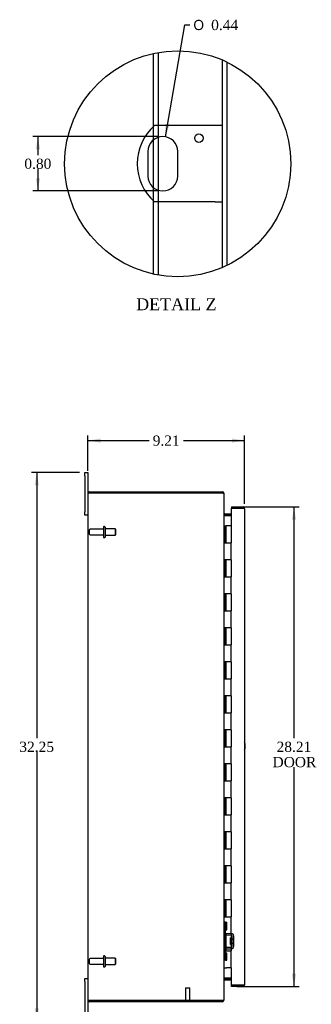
# Model space of a CAD drawing. Header units: inches. Extents: x 9 to 147, y 2 to 98.
# Tile 2 of 8: x 9 to 26, y 32 to 89. Entities that reach past the tile are written whole.
import ezdxf
from ezdxf.enums import TextEntityAlignment as Align

# ---------------------------------------------------------------- set-up
doc = ezdxf.new("R2010")
doc.units = ezdxf.units.IN
doc.header["$MEASUREMENT"] = 0
doc.layers.get('0').update_dxf_attribs({"linetype": 'CONTINUOUS'})
for name, color, linetype in [('COM40153-1', 7, 'CONTINUOUS'), ('COM42780', 7, 'CONTINUOUS'), ('COM48442', 7, 'CONTINUOUS'), ('COM71780-16', 7, 'CONTINUOUS'), ('DEFAULT', 7, 'CONTINUOUS'), ('FET07710', 7, 'CONTINUOUS'), ('HNG10620-26B', 7, 'CONTINUOUS'), ('HNG10620-26C', 7, 'CONTINUOUS'), ('STD21878', 7, 'CONTINUOUS'), ('STD26094', 7, 'CONTINUOUS')]:
    doc.layers.add(name, color=color, linetype=linetype)
doc.styles.add('SEACAD_SOLID_EDGE_ANSI1_SY', font='txt')
doc.styles.add('SEACAD_TIMES_NEW_ROMAN', font='times.ttf')

# ---------------------------------------------------------------- blocks, each defined once
blk = doc.blocks.new('GDIMGGROUP5')
at = {"layer": 'DEFAULT', "linetype": 'Continuous'}
for points in [[(13.765, 64.833), (13.015, 64.708), (13.765, 64.583)], [(21.475, 64.833), (21.475, 64.583), (22.225, 64.708)]]:
    blk.add_hatch(color=136, dxfattribs=at).paths.add_polyline_path(points)
at = {"layer": 'DEFAULT', "color": 136, "linetype": 'Continuous'}
for p, q in [((13.015, 62.937), (13.015, 65.008)), ((22.225, 60.994), (22.225, 65.008)), ((13.015, 64.708), (16.614, 64.708)), ((18.626, 64.708), (22.225, 64.708))]:
    blk.add_line(p, q, dxfattribs=at)
at = {"layer": 'DEFAULT', "color": 136, "linetype": 'Continuous', "style": 'SEACAD_TIMES_NEW_ROMAN'}
blk.add_text('9.21', height=0.6, dxfattribs=at).set_placement((16.824, 65.008), align=Align.TOP_LEFT)
blk = doc.blocks.new('GDIMGGROUP6')
at = {"layer": 'DEFAULT', "linetype": 'Continuous'}
for points in [[(9.885, 62.074), (10.135, 62.074), (10.01, 62.824)], [(9.885, 31.324), (10.01, 30.574), (10.135, 31.324)]]:
    blk.add_hatch(color=136, dxfattribs=at).paths.add_polyline_path(points)
at = {"layer": 'DEFAULT', "color": 136, "linetype": 'Continuous'}
for p, q in [((12.528, 62.824), (9.71, 62.824)), ((10.01, 62.824), (10.01, 47.209)), ((10.01, 46.399), (10.01, 30.574)), ((12.528, 30.574), (9.71, 30.574))]:
    blk.add_line(p, q, dxfattribs=at)
at = {"layer": 'DEFAULT', "color": 136, "linetype": 'Continuous', "style": 'SEACAD_TIMES_NEW_ROMAN'}
blk.add_text('32.25', height=0.6, dxfattribs=at).set_placement((8.986, 46.999), align=Align.TOP_LEFT)
blk = doc.blocks.new('GDIMGGROUP21')
at = {"layer": 'DEFAULT', "linetype": 'Continuous'}
for points in [[(25.251, 60.052), (25.126, 60.802), (25.001, 60.052)], [(25.251, 33.347), (25.001, 33.347), (25.126, 32.597)]]:
    blk.add_hatch(color=136, dxfattribs=at).paths.add_polyline_path(points)
at = {"layer": 'DEFAULT', "color": 136, "linetype": 'Continuous'}
for p, q in [((21.758, 60.802), (25.426, 60.802)), ((25.126, 60.802), (25.126, 47.209)), ((25.126, 45.499), (25.126, 32.597)), ((21.758, 32.597), (25.426, 32.597))]:
    blk.add_line(p, q, dxfattribs=at)
at = {"layer": 'DEFAULT', "color": 136, "linetype": 'Continuous', "style": 'SEACAD_TIMES_NEW_ROMAN'}
for s, p in [('28.21', (24.103, 46.999)), ('DOOR', (23.868, 46.099))]:
    blk.add_text(s, height=0.6, dxfattribs=at).set_placement(p, align=Align.TOP_LEFT)
blk = doc.blocks.new('GDIMGGROUP27')
at = {"layer": 'DEFAULT', "linetype": 'Continuous'}
for points in [[(9.954, 81.841), (10.204, 81.841), (10.079, 82.591)], [(9.954, 80.141), (10.079, 79.391), (10.204, 80.141)]]:
    blk.add_hatch(color=136, dxfattribs=at).paths.add_polyline_path(points)
at = {"layer": 'DEFAULT', "color": 136, "linetype": 'Continuous'}
for p, q in [((17.12, 82.591), (9.779, 82.591)), ((10.079, 82.591), (10.079, 81.501)), ((10.079, 80.691), (10.079, 79.391)), ((17.12, 79.391), (9.779, 79.391))]:
    blk.add_line(p, q, dxfattribs=at)
at = {"layer": 'DEFAULT', "color": 136, "linetype": 'Continuous', "style": 'SEACAD_TIMES_NEW_ROMAN'}
blk.add_text('0.80', height=0.6, dxfattribs=at).set_placement((9.283, 81.291), align=Align.TOP_LEFT)
blk = doc.blocks.new('GDIMGGROUP28')
at = {"layer": 'DEFAULT', "linetype": 'Continuous'}
blk.add_hatch(color=136, dxfattribs=at).paths.add_polyline_path([(17.573, 83.339), (17.569, 82.578), (17.82, 83.296)])
at = {"layer": 'DEFAULT', "color": 136, "linetype": 'Continuous'}
for p, q in [((17.569, 82.578), (18.705, 89.152)), ((18.705, 89.152), (19.005, 89.152))]:
    blk.add_line(p, q, dxfattribs=at)
for s, style, p in [('O', 'SEACAD_SOLID_EDGE_ANSI1_SY', (19.215, 89.452)), ('0.44', 'SEACAD_TIMES_NEW_ROMAN', (20.259, 89.452))]:
    blk.add_text(s, height=0.6, dxfattribs=dict(at, style=style)).set_placement(p, align=Align.TOP_LEFT)

msp = doc.modelspace()

# ---------------------------------------------------------------- linework, layer by layer
at = {"color": 7}
msp.add_circle((18.294, 80.991), 6.644, dxfattribs=at)
at = {"layer": 'COM40153-1', "color": 7}
for p, q in [((20.488, 83.241), (16.936, 83.241)), ((20.92, 83.241), (20.488, 83.241)), ((16.546, 81.717), (16.546, 80.265)), ((18.294, 80.265), (18.294, 81.717)), ((20.488, 78.741), (16.936, 78.741)), ((20.488, 78.741), (20.92, 78.741))]:
    msp.add_line(p, q, dxfattribs=at)
msp.add_circle((19.544, 82.493), 0.25, dxfattribs=at)
for centre, radius, start, end in [((18.92, 80.991), 3, 131.40962, 228.59038), ((17.42, 81.717), 0.874, 0, 180), ((17.42, 80.265), 0.874, 180, 0), ((21.515, 46.739), 0.75, 341.20309, 18.79691)]:
    msp.add_arc(centre, radius, start, end, dxfattribs=at)
at = {"layer": 'COM42780', "color": 7}
for p, q in [((21.015, 36.377), (21.057, 36.377)), ((21.057, 35.94), (21.015, 35.94)), ((21.107, 36.377), (21.057, 36.377)), ((21.107, 35.94), (21.057, 35.94)), ((21.107, 36.377), (21.175, 36.377)), ((21.107, 35.94), (21.107, 36.377)), ((21.107, 35.94), (21.175, 35.94)), ((21.11, 36.377), (21.11, 35.94)), ((21.11, 35.754), (21.11, 35.94)), ((21.175, 35.94), (21.175, 36.377)), ((21.445, 35.606), (21.156, 35.611)), ((21.447, 35.701), (21.157, 35.706)), ((21.397, 35.066), (21.397, 35.456)), ((21.492, 35.456), (21.397, 35.456)), ((21.587, 35.386), (21.397, 35.386)), ((21.587, 35.368), (21.397, 35.368)), ((21.501, 35.69), (21.447, 35.701)), ((21.492, 34.964), (21.492, 35.558)), ((21.587, 34.964), (21.587, 35.558)), ((21.11, 34.583), (21.11, 34.768)), ((21.156, 34.911), (21.445, 34.916)), ((21.157, 34.816), (21.447, 34.821)), ((21.397, 35.155), (21.587, 35.155)), ((21.587, 35.136), (21.397, 35.136)), ((21.397, 35.066), (21.492, 35.066)), ((21.447, 34.821), (21.501, 34.833)), ((21.015, 34.583), (21.057, 34.583)), ((21.057, 34.583), (21.107, 34.583)), ((21.107, 34.583), (21.175, 34.583)), ((21.107, 34.146), (21.107, 34.583)), ((21.109, 34.451), (21.11, 34.451)), ((21.109, 34.342), (21.109, 34.451)), ((21.109, 34.421), (21.11, 34.421)), ((21.109, 34.342), (21.11, 34.342)), ((21.109, 34.311), (21.109, 34.342)), ((21.109, 34.336), (21.11, 34.336)), ((21.109, 34.311), (21.11, 34.311)), ((21.109, 34.278), (21.109, 34.311)), ((21.109, 34.278), (21.11, 34.278)), ((21.11, 34.583), (21.11, 34.146)), ((21.175, 34.146), (21.175, 34.583)), ((21.057, 34.146), (21.015, 34.146)), ((21.107, 34.146), (21.057, 34.146)), ((21.107, 34.146), (21.175, 34.146))]:
    msp.add_line(p, q, dxfattribs=at)
for centre, radius, start, end in [((21.158, 35.754), 0.143, 180, 206.90823), ((21.158, 35.754), 0.143, 206.90823, 269), ((21.158, 35.754), 0.048, 180, 269), ((21.444, 35.558), 0.048, 0, 89), ((21.444, 35.558), 0.143, 0, 66.66652), ((21.158, 34.768), 0.143, 153.09177, 180), ((21.158, 34.768), 0.143, 91, 153.09177), ((21.158, 34.768), 0.048, 91, 180), ((21.444, 34.964), 0.048, 271, 0), ((21.444, 34.964), 0.143, 293.33348, 0)]:
    msp.add_arc(centre, radius, start, end, dxfattribs=at)
at = {"layer": 'COM48442', "color": 7}
for p, q in [((16.868, 83.18), (16.868, 87.48)), ((17.156, 83.241), (17.156, 87.536)), ((20.92, 74.888), (20.92, 87.094)), ((21.208, 75.021), (21.208, 86.962)), ((16.868, 82.395), (16.868, 83.18)), ((17.156, 82.55), (17.156, 83.241)), ((16.868, 79.588), (16.868, 82.395)), ((17.156, 79.432), (17.156, 82.55)), ((16.868, 78.803), (16.868, 79.588)), ((17.156, 78.741), (17.156, 79.432)), ((16.868, 74.502), (16.868, 78.803)), ((17.156, 74.446), (17.156, 78.741)), ((13.015, 61.591), (13.015, 31.807)), ((13.021, 61.627), (13.123, 61.627)), ((13.123, 61.627), (13.021, 61.627)), ((13.123, 61.699), (20.907, 61.699)), ((13.123, 61.627), (20.907, 61.627)), ((20.907, 61.627), (13.123, 61.627)), ((20.907, 61.627), (20.907, 61.699)), ((20.991, 61.591), (21.015, 61.591)), ((21.015, 61.567), (21.015, 61.591)), ((21.015, 31.833), (21.015, 61.565)), ((21.051, 60.396), (21.051, 60.324)), ((21.051, 60.396), (21.43, 60.396)), ((21.051, 60.324), (21.43, 60.324)), ((21.051, 60.311), (21.43, 60.311)), ((21.43, 33.088), (21.051, 33.088)), ((21.051, 33.074), (21.43, 33.074)), ((21.051, 33.002), (21.051, 33.074)), ((21.051, 33.002), (21.43, 33.002)), ((13.123, 31.771), (13.021, 31.771)), ((13.021, 31.771), (13.123, 31.771)), ((13.123, 31.771), (20.907, 31.771)), ((20.907, 31.771), (13.123, 31.771)), ((20.907, 31.699), (13.123, 31.699)), ((20.907, 31.771), (20.907, 31.699)), ((20.991, 31.807), (21.015, 31.807)), ((21.015, 31.807), (21.015, 31.831))]:
    msp.add_line(p, q, dxfattribs=at)
for centre, radius, start, end in [((13.123, 61.591), 0.108, 160.52878, 180), ((13.123, 61.591), 0.108, 90, 160.52878), ((20.907, 61.591), 0.108, 0, 90), ((20.907, 61.591), 0.036, 51.27642, 90), ((21.051, 60.432), 0.036, 180, 270), ((21.051, 60.432), 0.108, 259.60319, 270), ((21.051, 32.966), 0.108, 90, 100.39653), ((21.051, 32.966), 0.036, 90, 180), ((13.123, 31.807), 0.108, 180, 199.47122), ((13.123, 31.807), 0.108, 199.47122, 270), ((20.907, 31.807), 0.108, 270, 0), ((20.907, 31.807), 0.036, 270, 308.72358)]:
    msp.add_arc(centre, radius, start, end, dxfattribs=at)
for centre, start_param, end_param in [((13.123, 61.591), 2.801756, 3.141593), ((13.123, 31.807), 3.141593, 3.48143)]:
    msp.add_ellipse(centre, major_axis=(0.108, 0), ratio=0.997813, start_param=start_param, end_param=end_param, dxfattribs=at)
for points, knots in [([(21.015, 61.565), (21.015, 61.571), (21.012, 61.576), (21.001, 61.586), (20.993, 61.591), (20.973, 61.601), (20.961, 61.607), (20.935, 61.617), (20.921, 61.622), (20.907, 61.627)], [0, 0, 0, 0, 0.25, 0.25, 0.5, 0.5, 0.75, 0.75, 1, 1, 1, 1]), ([(21.015, 60.414), (21.015, 60.404), (21.016, 60.394), (21.018, 60.373), (21.02, 60.363), (21.023, 60.348), (21.025, 60.343), (21.028, 60.334), (21.03, 60.33), (21.035, 60.322), (21.037, 60.318), (21.042, 60.314), (21.044, 60.313), (21.047, 60.311), (21.049, 60.311), (21.051, 60.311)], [0, 0, 0, 0, 0.25, 0.25, 0.5, 0.5, 0.625, 0.625, 0.75, 0.75, 0.875, 0.875, 0.9375, 0.9375, 1, 1, 1, 1]), ([(21.051, 33.088), (21.049, 33.087), (21.047, 33.087), (21.044, 33.086), (21.042, 33.084), (21.037, 33.08), (21.035, 33.077), (21.03, 33.069), (21.028, 33.064), (21.025, 33.055), (21.023, 33.05), (21.02, 33.036), (21.018, 33.025), (21.016, 33.005), (21.015, 32.995), (21.015, 32.984)], [0, 0, 0, 0, 0.0625, 0.0625, 0.125, 0.125, 0.25, 0.25, 0.375, 0.375, 0.5, 0.5, 0.75, 0.75, 1, 1, 1, 1]), ([(20.907, 31.771), (20.921, 31.776), (20.935, 31.782), (20.961, 31.792), (20.973, 31.797), (20.993, 31.807), (21.001, 31.812), (21.012, 31.823), (21.015, 31.828), (21.015, 31.833)], [0, 0, 0, 0, 0.25, 0.25, 0.5, 0.5, 0.75, 0.75, 1, 1, 1, 1])]:
    msp.add_open_spline(points, degree=3, knots=knots, dxfattribs=at)
at = {"layer": 'COM71780-16', "color": 7}
for p, q in [((22.117, 60.73), (21.43, 60.73)), ((21.43, 60.73), (21.43, 59.699)), ((21.458, 60.802), (21.458, 60.73)), ((21.458, 60.802), (22.117, 60.802)), ((21.458, 60.73), (22.117, 60.73)), ((22.219, 60.73), (22.117, 60.73)), ((22.117, 60.73), (22.219, 60.73)), ((22.225, 60.694), (22.225, 32.705)), ((21.43, 33.699), (21.43, 32.669)), ((21.43, 32.669), (22.117, 32.669)), ((21.458, 32.597), (21.458, 32.669)), ((22.117, 32.669), (21.458, 32.669)), ((22.117, 32.597), (21.458, 32.597)), ((22.117, 32.669), (22.219, 32.669)), ((22.219, 32.669), (22.117, 32.669))]:
    msp.add_line(p, q, dxfattribs=at)
for centre, start, end in [((22.117, 60.694), 19.47122, 90), ((22.117, 60.694), 0, 19.47122), ((22.117, 32.705), 270, 340.52878), ((22.117, 32.705), 340.52878, 0)]:
    msp.add_arc(centre, 0.108, start, end, dxfattribs=at)
for centre, start_param, end_param in [((22.117, 60.694), 3.141593, 3.48143), ((22.117, 32.705), 2.801756, 3.141593)]:
    msp.add_ellipse(centre, major_axis=(-0.108, 0), ratio=0.997813, start_param=start_param, end_param=end_param, dxfattribs=at)
at = {"layer": 'FET07710', "color": 7}
for p, q in [((12.828, 62.637), (12.828, 62.824)), ((12.828, 62.824), (13.015, 62.824)), ((12.828, 62.637), (12.828, 60.512)), ((13.015, 62.824), (13.015, 62.637)), ((13.015, 62.637), (13.015, 61.591)), ((12.828, 60.324), (12.828, 60.512)), ((13.015, 60.324), (12.828, 60.324)), ((12.828, 32.887), (12.828, 33.074)), ((12.828, 33.074), (13.015, 33.074)), ((12.828, 32.887), (12.828, 30.762)), ((13.015, 31.807), (13.015, 30.762))]:
    msp.add_line(p, q, dxfattribs=at)
at = {"layer": 'HNG10620-26B', "color": 7}
for p, q in [((21.015, 59.699), (21.041, 59.699)), ((21.041, 59.699), (21.059, 59.699)), ((21.059, 59.699), (21.101, 59.699)), ((21.059, 59.699), (21.059, 58.699)), ((21.101, 59.699), (21.101, 58.699)), ((21.059, 58.699), (21.168, 58.699)), ((21.168, 58.699), (21.43, 58.699)), ((21.43, 57.699), (21.43, 58.699)), ((21.168, 57.699), (21.059, 57.699)), ((21.059, 57.699), (21.059, 56.699)), ((21.101, 57.699), (21.101, 56.699)), ((21.43, 57.699), (21.168, 57.699)), ((21.059, 56.699), (21.168, 56.699)), ((21.168, 56.699), (21.43, 56.699)), ((21.43, 55.699), (21.43, 56.699)), ((21.168, 55.699), (21.059, 55.699)), ((21.059, 55.699), (21.059, 54.699)), ((21.101, 55.699), (21.101, 54.699)), ((21.43, 55.699), (21.168, 55.699)), ((21.059, 54.699), (21.168, 54.699)), ((21.168, 54.699), (21.43, 54.699)), ((21.43, 53.699), (21.43, 54.699)), ((21.168, 53.699), (21.059, 53.699)), ((21.059, 53.699), (21.059, 52.699)), ((21.101, 53.699), (21.101, 52.699)), ((21.43, 53.699), (21.168, 53.699)), ((21.059, 52.699), (21.168, 52.699)), ((21.168, 52.699), (21.43, 52.699)), ((21.43, 51.699), (21.43, 52.699)), ((21.168, 51.699), (21.059, 51.699)), ((21.059, 51.699), (21.059, 50.699)), ((21.101, 51.699), (21.101, 50.699)), ((21.43, 51.699), (21.168, 51.699)), ((21.059, 50.699), (21.168, 50.699)), ((21.168, 50.699), (21.43, 50.699)), ((21.43, 49.699), (21.43, 50.699)), ((21.168, 49.699), (21.059, 49.699)), ((21.059, 49.699), (21.059, 48.699)), ((21.101, 49.699), (21.101, 48.699)), ((21.43, 49.699), (21.168, 49.699)), ((21.059, 48.699), (21.168, 48.699)), ((21.168, 48.699), (21.43, 48.699)), ((21.43, 47.699), (21.43, 48.699)), ((21.168, 47.699), (21.059, 47.699)), ((21.059, 47.699), (21.059, 46.699)), ((21.101, 47.699), (21.101, 46.699)), ((21.43, 47.699), (21.168, 47.699)), ((21.059, 46.699), (21.168, 46.699)), ((21.168, 46.699), (21.43, 46.699)), ((21.43, 45.699), (21.43, 46.699)), ((21.168, 45.699), (21.059, 45.699)), ((21.059, 45.699), (21.059, 44.699)), ((21.101, 45.699), (21.101, 44.699)), ((21.43, 45.699), (21.168, 45.699)), ((21.059, 44.699), (21.168, 44.699)), ((21.168, 44.699), (21.43, 44.699)), ((21.43, 43.699), (21.43, 44.699)), ((21.168, 43.699), (21.059, 43.699)), ((21.059, 43.699), (21.059, 42.699)), ((21.101, 43.699), (21.101, 42.699)), ((21.43, 43.699), (21.168, 43.699)), ((21.059, 42.699), (21.168, 42.699)), ((21.168, 42.699), (21.43, 42.699)), ((21.43, 41.699), (21.43, 42.699)), ((21.168, 41.699), (21.059, 41.699)), ((21.059, 41.699), (21.059, 40.699)), ((21.101, 41.699), (21.101, 40.699)), ((21.43, 41.699), (21.168, 41.699)), ((21.059, 40.699), (21.168, 40.699)), ((21.168, 40.699), (21.43, 40.699)), ((21.43, 39.699), (21.43, 40.699)), ((21.168, 39.699), (21.059, 39.699)), ((21.059, 39.699), (21.059, 38.699)), ((21.101, 39.699), (21.101, 38.699)), ((21.43, 39.699), (21.168, 39.699)), ((21.059, 38.699), (21.168, 38.699)), ((21.168, 38.699), (21.43, 38.699)), ((21.43, 37.699), (21.43, 38.699)), ((21.168, 37.699), (21.059, 37.699)), ((21.059, 37.699), (21.059, 36.699)), ((21.101, 37.699), (21.101, 36.699)), ((21.43, 37.699), (21.168, 37.699)), ((21.059, 36.699), (21.168, 36.699)), ((21.168, 36.699), (21.43, 36.699)), ((21.43, 35.699), (21.43, 36.699)), ((21.168, 35.699), (21.059, 35.699)), ((21.059, 35.699), (21.059, 34.699)), ((21.101, 35.699), (21.101, 34.699)), ((21.43, 35.699), (21.168, 35.699)), ((21.059, 34.699), (21.168, 34.699)), ((21.168, 34.699), (21.43, 34.699)), ((21.43, 33.699), (21.43, 34.699)), ((21.015, 33.699), (21.041, 33.699)), ((21.041, 33.699), (21.168, 33.699)), ((21.43, 33.699), (21.168, 33.699))]:
    msp.add_line(p, q, dxfattribs=at)
at = {"layer": 'HNG10620-26C', "color": 7}
for p, q in [((21.43, 59.699), (21.123, 59.699)), ((21.123, 59.699), (21.123, 58.699)), ((21.43, 59.699), (21.43, 58.699)), ((21.168, 58.699), (21.43, 58.699)), ((21.43, 57.699), (21.43, 58.699)), ((21.123, 57.699), (21.123, 56.699)), ((21.43, 57.699), (21.168, 57.699)), ((21.43, 57.699), (21.43, 56.699)), ((21.168, 56.699), (21.43, 56.699)), ((21.43, 55.699), (21.43, 56.699)), ((21.123, 55.699), (21.123, 54.699)), ((21.43, 55.699), (21.168, 55.699)), ((21.43, 55.699), (21.43, 54.699)), ((21.168, 54.699), (21.43, 54.699)), ((21.43, 53.699), (21.43, 54.699)), ((21.123, 53.699), (21.123, 52.699)), ((21.43, 53.699), (21.168, 53.699)), ((21.43, 53.699), (21.43, 52.699)), ((21.168, 52.699), (21.43, 52.699)), ((21.43, 51.699), (21.43, 52.699)), ((21.123, 51.699), (21.123, 50.699)), ((21.43, 51.699), (21.168, 51.699)), ((21.43, 51.699), (21.43, 50.699)), ((21.168, 50.699), (21.43, 50.699)), ((21.43, 49.699), (21.43, 50.699)), ((21.123, 49.699), (21.123, 48.699)), ((21.43, 49.699), (21.168, 49.699)), ((21.43, 49.699), (21.43, 48.699)), ((21.168, 48.699), (21.43, 48.699)), ((21.43, 47.699), (21.43, 48.699)), ((21.123, 47.699), (21.123, 46.699)), ((21.43, 47.699), (21.168, 47.699)), ((21.43, 47.699), (21.43, 46.699)), ((21.168, 46.699), (21.43, 46.699)), ((21.43, 45.699), (21.43, 46.699)), ((21.123, 45.699), (21.123, 44.699)), ((21.43, 45.699), (21.168, 45.699)), ((21.43, 45.699), (21.43, 44.699)), ((21.168, 44.699), (21.43, 44.699)), ((21.43, 43.699), (21.43, 44.699)), ((21.123, 43.699), (21.123, 42.699)), ((21.43, 43.699), (21.168, 43.699)), ((21.43, 43.699), (21.43, 42.699)), ((21.168, 42.699), (21.43, 42.699)), ((21.43, 41.699), (21.43, 42.699)), ((21.123, 41.699), (21.123, 40.699)), ((21.43, 41.699), (21.168, 41.699)), ((21.43, 41.699), (21.43, 40.699)), ((21.168, 40.699), (21.43, 40.699)), ((21.43, 39.699), (21.43, 40.699)), ((21.123, 39.699), (21.123, 38.699)), ((21.43, 39.699), (21.168, 39.699)), ((21.43, 39.699), (21.43, 38.699)), ((21.168, 38.699), (21.43, 38.699)), ((21.43, 37.699), (21.43, 38.699)), ((21.123, 37.699), (21.123, 36.699)), ((21.43, 37.699), (21.168, 37.699)), ((21.43, 37.699), (21.43, 36.699)), ((21.168, 36.699), (21.43, 36.699)), ((21.43, 35.699), (21.43, 36.699)), ((21.123, 35.699), (21.123, 34.699)), ((21.43, 35.699), (21.168, 35.699)), ((21.43, 35.699), (21.43, 34.699)), ((21.168, 34.699), (21.43, 34.699)), ((21.43, 33.699), (21.43, 34.699))]:
    msp.add_line(p, q, dxfattribs=at)
at = {"layer": 'STD21878', "color": 7}
for p, q in [((18.758, 32.521), (19.008, 32.521)), ((18.758, 32.521), (18.758, 31.802)), ((19.008, 31.802), (19.008, 32.521)), ((18.743, 31.802), (19.024, 31.802)), ((18.743, 31.802), (18.743, 31.771)), ((18.743, 31.771), (18.743, 31.771)), ((19.024, 31.771), (19.024, 31.802)), ((19.024, 31.771), (19.024, 31.771))]:
    msp.add_line(p, q, dxfattribs=at)
at = {"layer": 'STD26094', "color": 7}
for p, q in [((13.994, 59.649), (13.954, 59.649)), ((13.087, 59.429), (13.087, 59.219)), ((13.924, 59.489), (13.147, 59.489)), ((13.147, 59.159), (13.924, 59.159)), ((13.924, 59.619), (13.924, 59.029)), ((14.024, 59.619), (14.024, 59.029)), ((14.612, 59.512), (14.024, 59.512)), ((14.024, 59.137), (14.612, 59.137)), ((14.612, 59.512), (14.612, 59.137)), ((14.649, 59.474), (14.612, 59.512)), ((14.612, 59.137), (14.649, 59.174)), ((14.649, 59.174), (14.649, 59.474)), ((13.954, 58.999), (13.994, 58.999)), ((13.087, 34.179), (13.087, 33.969)), ((13.924, 34.239), (13.147, 34.239)), ((13.924, 34.369), (13.924, 33.779)), ((13.994, 34.399), (13.954, 34.399)), ((14.024, 34.369), (14.024, 33.779)), ((14.612, 34.262), (14.024, 34.262)), ((14.612, 34.262), (14.612, 33.887)), ((14.649, 34.224), (14.612, 34.262)), ((14.649, 33.924), (14.649, 34.224)), ((13.147, 33.909), (13.924, 33.909)), ((13.954, 33.749), (13.994, 33.749)), ((14.024, 33.887), (14.612, 33.887)), ((14.612, 33.887), (14.649, 33.924))]:
    msp.add_line(p, q, dxfattribs=at)
for centre, radius, start, end in [((13.954, 59.619), 0.03, 90, 180), ((13.994, 59.619), 0.03, 0, 90), ((13.147, 59.429), 0.06, 90, 180), ((13.147, 59.219), 0.06, 180, 270), ((13.954, 59.029), 0.03, 180, 270), ((13.994, 59.029), 0.03, 270, 0), ((13.147, 34.179), 0.06, 90, 180), ((13.954, 34.369), 0.03, 90, 180), ((13.994, 34.369), 0.03, 0, 90), ((13.147, 33.969), 0.06, 180, 270), ((13.954, 33.779), 0.03, 180, 270), ((13.994, 33.779), 0.03, 270, 0)]:
    msp.add_arc(centre, radius, start, end, dxfattribs=at)

# ---------------------------------------------------------------- block references
at = {"layer": 'DEFAULT', "color": 7}
for name in ['GDIMGGROUP28', 'GDIMGGROUP27', 'GDIMGGROUP5', 'GDIMGGROUP6', 'GDIMGGROUP21']:
    msp.add_blockref(name, (0, 0), dxfattribs=at)

# ---------------------------------------------------------------- texts
at = {"layer": 'DEFAULT', "color": 7, "style": 'SEACAD_TIMES_NEW_ROMAN'}
msp.add_text('DETAIL Z', height=0.7, dxfattribs=at).set_placement((15.851, 73.077), align=Align.TOP_LEFT)

doc.saveas('drawing.dxf')
